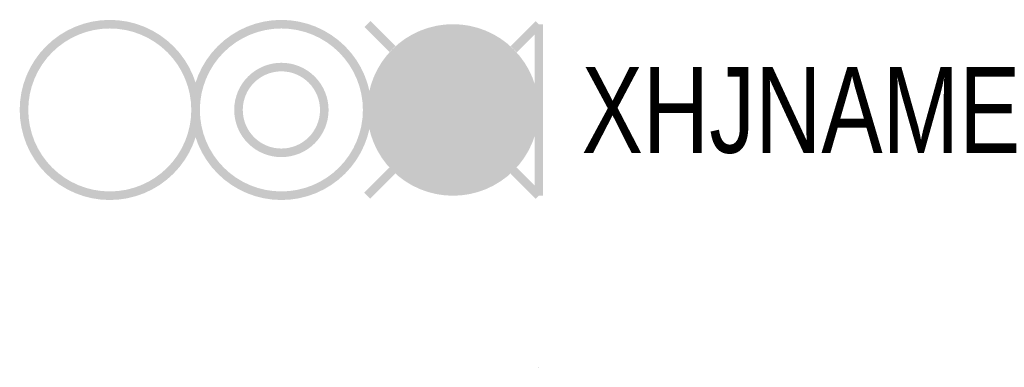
# Model space of a CAD drawing. Header units: millimetres. Extents: x -12.1 to 10.9, y 0 to 8.1.
import ezdxf

# ---------------------------------------------------------------- set-up
doc = ezdxf.new("R2010")
doc.units = ezdxf.units.MM
doc.layers.get('0').update_dxf_attribs({"linetype": 'CONTINUOUS'})

msp = doc.modelspace()

# ---------------------------------------------------------------- linework, layer by layer
msp.add_line((0, 0.001), (0, -0.001))
at = {"color": 3, "const_width": 0.2}
msp.add_lwpolyline([(-8, 6, -1), (-12, 6, -1)], format="xyb", close=True, dxfattribs=at)
at = {"color": 7, "const_width": 0.2}
for points in [[(-4, 6, -1), (-8, 6, -1)], [(-5, 6, -1), (-7, 6, -1)]]:
    msp.add_lwpolyline(points, format="xyb", close=True, dxfattribs=at)
at = {"color": 1, "const_width": 0.2}
for points in [[(-3.995, 8.005), (-3.409, 7.419)], [(-0.586, 7.414), (0, 8)], [(-4, 4), (-3.414, 4.586)], [(-0.586, 4.586), (0, 4)]]:
    msp.add_lwpolyline(points, dxfattribs=at)
at = {"color": 7, "const_width": 0.2}
msp.add_lwpolyline([(0, 8), (0, 4)], dxfattribs=at)
at = {"color": 1, "const_width": 2}
msp.add_lwpolyline([(-3, 6, 1), (-1, 6, 1)], format="xyb", close=True, dxfattribs=at)

# ---------------------------------------------------------------- texts
at = {"width": 0.8}
msp.add_attdef('XHJNAME', (1, 5), 'X4', height=2, dxfattribs=at)

doc.saveas('drawing.dxf')
